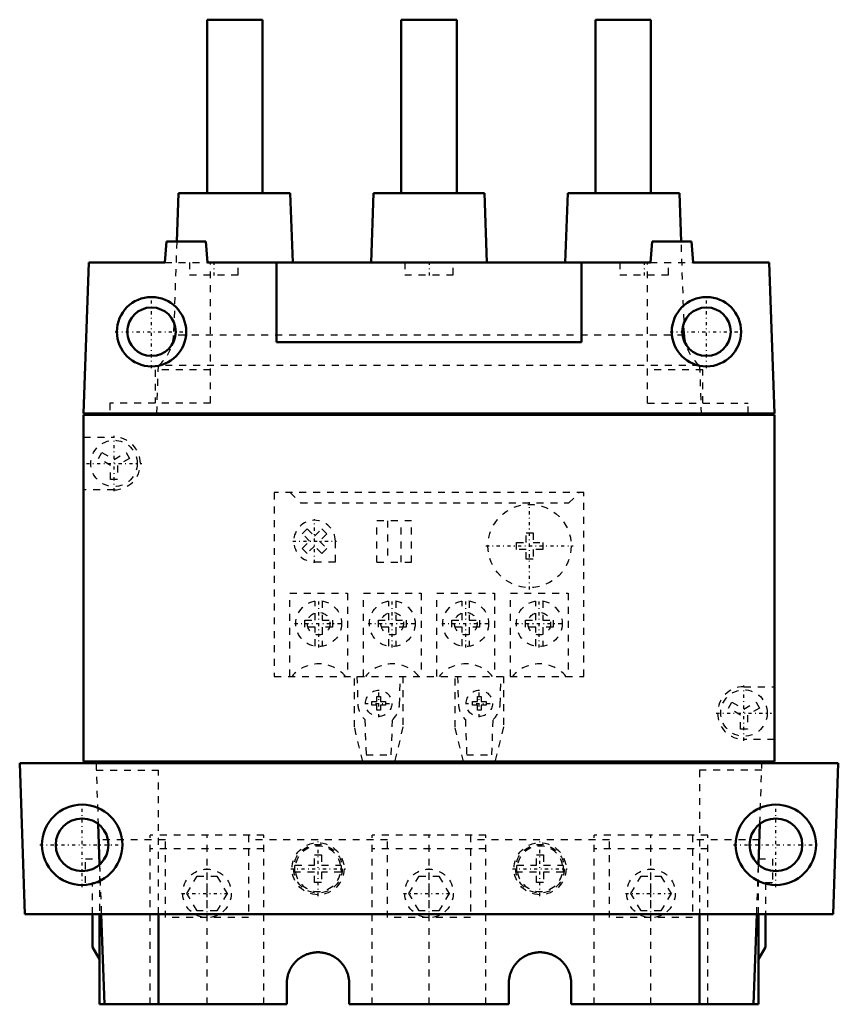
# Model space of a CAD drawing. Header units: millimetres. Extents: x -109 to 9, y -60 to 82.
import ezdxf

# ---------------------------------------------------------------- set-up
doc = ezdxf.new("R2010")
doc.units = ezdxf.units.MM
doc.linetypes.add('Center', pattern=[1.5, 0.45, -0.5, 0.05, -0.5])
doc.linetypes.add('Dashed', pattern=[2, 1, -1])
for name, color, linetype, lineweight in [('AM_0', 7, 'Continuous', 30), ('AM_3', 7, 'Dashed', 5), ('AM_7', 7, 'Center', 5)]:
    doc.layers.add(name, color=color, linetype=linetype, lineweight=lineweight)

msp = doc.modelspace()

# ---------------------------------------------------------------- linework, layer by layer
at = {"layer": 'AM_0', "color": 7, "linetype": 'Continuous', "lineweight": 50}
for p, q in [((-81.8, 82), (-73.8, 82)), ((-81.8, 57), (-81.8, 82)), ((-73.8, 82), (-73.8, 57)), ((-53.8, 82), (-45.8, 82)), ((-53.8, 57), (-53.8, 82)), ((-45.8, 82), (-45.8, 57)), ((-25.8, 57), (-25.8, 82)), ((-25.8, 82), (-17.8, 82)), ((-17.8, 82), (-17.8, 57)), ((-85.92, 57), (-86.16, 50)), ((-69.8, 57), (-85.92, 57)), ((-69.45, 47), (-69.8, 57)), ((-57.8, 57), (-58.14, 47)), ((-41.8, 57), (-57.8, 57)), ((-41.46, 47), (-41.8, 57)), ((-29.8, 57), (-30.15, 47)), ((-13.68, 57), (-29.8, 57)), ((-13.44, 50), (-13.68, 57)), ((-87.89, 47), (-87.63, 50)), ((-87.63, 50), (-81.97, 50)), ((-81.97, 50), (-81.71, 47)), ((-17.89, 47), (-17.63, 50)), ((-17.63, 50), (-11.97, 50)), ((-11.97, 50), (-11.71, 47)), ((-98.84, 47), (-99.6, 25.2)), ((-87.89, 47), (-98.84, 47)), ((-17.89, 47), (-81.71, 47)), ((-71.8, 35.5), (-71.8, 47)), ((-27.8, 47), (-27.8, 35.5)), ((-0.76, 47), (-11.71, 47)), ((0, 25.2), (-0.76, 47)), ((-27.8, 35.5), (-71.8, 35.5)), ((0, 25.2), (-99.6, 25.2)), ((-99.6, 25), (-99.6, -25)), ((0, 25), (-99.6, 25)), ((-95.8, 25), (-95.8, 25.2)), ((-94.8, 25.2), (-94.8, 25)), ((-4.8, 25), (-4.8, 25.2)), ((-3.8, 25.2), (-3.8, 25)), ((0, -25), (0, 25)), ((-108.04, -47), (-108.8, -25.2)), ((9.2, -25.2), (-108.8, -25.2)), ((0, -25), (-99.6, -25)), ((-88.05, -25.2), (-88.05, -25)), ((-76.05, -25), (-76.05, -25.2)), ((-56.05, -25.2), (-56.05, -25)), ((-44.05, -25), (-44.05, -25.2)), ((-24.05, -25.2), (-24.05, -25)), ((-12.05, -25), (-12.05, -25.2)), ((9.2, -25.2), (8.44, -47)), ((-97.49, -33.98), (-97.29, -39.85)), ((-2.31, -39.85), (-2.11, -33.98)), ((8.44, -47), (-108.04, -47)), ((-98.3, -51.77), (-98.3, -47)), ((-97.3, -47), (-97.3, -60)), ((-97.04, -47), (-96.58, -60)), ((-88.77, -47), (-88.77, -60)), ((-10.83, -60), (-10.83, -47)), ((-3.02, -60), (-2.56, -47)), ((-2.3, -60), (-2.3, -47)), ((-1.3, -47), (-1.3, -51.77)), ((-97.3, -53.5), (-98.3, -51.77)), ((-1.3, -51.77), (-2.3, -53.5)), ((-70.3, -60), (-70.3, -57)), ((-61.3, -57), (-61.3, -60)), ((-38.3, -60), (-38.3, -57)), ((-29.3, -57), (-29.3, -60)), ((-70.3, -60), (-97.3, -60)), ((-38.3, -60), (-61.3, -60)), ((-2.3, -60), (-29.3, -60))]:
    msp.add_line(p, q, dxfattribs=at)
for points in [[(-70.3, -57), (-70.3, -56.93), (-70.3, -56.8), (-70.29, -56.67), (-70.28, -56.61), (-70.28, -56.54), (-70.26, -56.41), (-70.24, -56.28), (-70.22, -56.15), (-70.19, -56.03), (-70.16, -55.9), (-70.15, -55.84), (-70.13, -55.77), (-70.09, -55.65), (-70.05, -55.52), (-70.01, -55.4), (-69.96, -55.28), (-69.91, -55.16), (-69.88, -55.1), (-69.85, -55.04), (-69.79, -54.92), (-69.73, -54.81), (-69.7, -54.75), (-69.66, -54.69), (-69.6, -54.58), (-69.52, -54.47), (-69.49, -54.42), (-69.45, -54.37), (-69.37, -54.26), (-69.29, -54.16), (-69.2, -54.06), (-69.12, -53.96), (-69.03, -53.86), (-68.98, -53.82), (-68.94, -53.77), (-68.84, -53.68), (-68.74, -53.6), (-68.64, -53.51), (-68.54, -53.43), (-68.43, -53.35), (-68.38, -53.31), (-68.33, -53.28), (-68.22, -53.2), (-68.11, -53.14), (-67.99, -53.07), (-67.88, -53.01), (-67.76, -52.95), (-67.7, -52.92), (-67.64, -52.89), (-67.52, -52.84), (-67.4, -52.79), (-67.28, -52.75), (-67.15, -52.71), (-67.03, -52.67), (-66.96, -52.65), (-66.9, -52.64), (-66.77, -52.61), (-66.65, -52.58), (-66.52, -52.56), (-66.39, -52.54), (-66.26, -52.52), (-66.19, -52.52), (-66.13, -52.51), (-66, -52.5), (-65.87, -52.5), (-65.8, -52.5), (-65.73, -52.5), (-65.6, -52.5), (-65.47, -52.51), (-65.41, -52.52), (-65.34, -52.52), (-65.21, -52.54), (-65.08, -52.56), (-64.95, -52.58), (-64.83, -52.61), (-64.7, -52.64), (-64.64, -52.65), (-64.57, -52.67), (-64.45, -52.71), (-64.32, -52.75), (-64.2, -52.79), (-64.08, -52.84), (-63.96, -52.89), (-63.9, -52.92), (-63.84, -52.95), (-63.72, -53.01), (-63.61, -53.07), (-63.49, -53.14), (-63.38, -53.2), (-63.27, -53.28), (-63.22, -53.31), (-63.17, -53.35), (-63.06, -53.43), (-62.96, -53.51), (-62.86, -53.6), (-62.76, -53.68), (-62.66, -53.77), (-62.62, -53.82), (-62.57, -53.86), (-62.48, -53.96), (-62.4, -54.06), (-62.31, -54.16), (-62.23, -54.26), (-62.15, -54.37), (-62.11, -54.42), (-62.08, -54.47), (-62, -54.58), (-61.94, -54.69), (-61.9, -54.75), (-61.87, -54.81), (-61.81, -54.92), (-61.75, -55.04), (-61.72, -55.1), (-61.69, -55.16), (-61.64, -55.28), (-61.59, -55.4), (-61.55, -55.52), (-61.51, -55.65), (-61.47, -55.77), (-61.45, -55.84), (-61.44, -55.9), (-61.41, -56.03), (-61.38, -56.15), (-61.36, -56.28), (-61.34, -56.41), (-61.32, -56.54), (-61.32, -56.61), (-61.31, -56.67), (-61.3, -56.8), (-61.3, -56.93), (-61.3, -57)], [(-38.3, -57), (-38.3, -56.93), (-38.3, -56.8), (-38.29, -56.67), (-38.28, -56.61), (-38.28, -56.54), (-38.26, -56.41), (-38.24, -56.28), (-38.22, -56.15), (-38.19, -56.03), (-38.16, -55.9), (-38.15, -55.84), (-38.13, -55.77), (-38.09, -55.65), (-38.05, -55.52), (-38.01, -55.4), (-37.96, -55.28), (-37.91, -55.16), (-37.88, -55.1), (-37.85, -55.04), (-37.79, -54.92), (-37.73, -54.81), (-37.7, -54.75), (-37.66, -54.69), (-37.6, -54.58), (-37.52, -54.47), (-37.49, -54.42), (-37.45, -54.37), (-37.37, -54.26), (-37.29, -54.16), (-37.2, -54.06), (-37.12, -53.96), (-37.03, -53.86), (-36.98, -53.82), (-36.94, -53.77), (-36.84, -53.68), (-36.74, -53.6), (-36.64, -53.51), (-36.54, -53.43), (-36.43, -53.35), (-36.38, -53.31), (-36.33, -53.28), (-36.22, -53.2), (-36.11, -53.14), (-35.99, -53.07), (-35.88, -53.01), (-35.76, -52.95), (-35.7, -52.92), (-35.64, -52.89), (-35.52, -52.84), (-35.4, -52.79), (-35.28, -52.75), (-35.15, -52.71), (-35.03, -52.67), (-34.96, -52.65), (-34.9, -52.64), (-34.77, -52.61), (-34.65, -52.58), (-34.52, -52.56), (-34.39, -52.54), (-34.26, -52.52), (-34.19, -52.52), (-34.13, -52.51), (-34, -52.5), (-33.87, -52.5), (-33.8, -52.5), (-33.73, -52.5), (-33.6, -52.5), (-33.47, -52.51), (-33.41, -52.52), (-33.34, -52.52), (-33.21, -52.54), (-33.08, -52.56), (-32.95, -52.58), (-32.83, -52.61), (-32.7, -52.64), (-32.64, -52.65), (-32.57, -52.67), (-32.45, -52.71), (-32.32, -52.75), (-32.2, -52.79), (-32.08, -52.84), (-31.96, -52.89), (-31.9, -52.92), (-31.84, -52.95), (-31.72, -53.01), (-31.61, -53.07), (-31.49, -53.14), (-31.38, -53.2), (-31.27, -53.28), (-31.22, -53.31), (-31.17, -53.35), (-31.06, -53.43), (-30.96, -53.51), (-30.86, -53.6), (-30.76, -53.68), (-30.66, -53.77), (-30.62, -53.82), (-30.57, -53.86), (-30.48, -53.96), (-30.4, -54.06), (-30.31, -54.16), (-30.23, -54.26), (-30.15, -54.37), (-30.11, -54.42), (-30.08, -54.47), (-30, -54.58), (-29.94, -54.69), (-29.9, -54.75), (-29.87, -54.81), (-29.81, -54.92), (-29.75, -55.04), (-29.72, -55.1), (-29.69, -55.16), (-29.64, -55.28), (-29.59, -55.4), (-29.55, -55.52), (-29.51, -55.65), (-29.47, -55.77), (-29.45, -55.84), (-29.44, -55.9), (-29.41, -56.03), (-29.38, -56.15), (-29.36, -56.28), (-29.34, -56.41), (-29.32, -56.54), (-29.32, -56.61), (-29.31, -56.67), (-29.3, -56.8), (-29.3, -56.93), (-29.3, -57)]]:
    msp.add_lwpolyline(points, dxfattribs=at)
for centre, radius in [((-89.8, 37), 5), ((-9.8, 37), 5), ((-89.8, 37), 3.5), ((-9.8, 37), 3.5), ((-99.8, -37), 5.8), ((0.2, -37), 5.8), ((-99.8, -37), 3.8), ((0.2, -37), 3.8)]:
    msp.add_circle(centre, radius, dxfattribs=at)
at = {"layer": 'AM_3', "color": 6, "linetype": 'Dashed', "lineweight": 25}
for p, q in [((-86.16, 50), (-86.63, 36.54)), ((-12.97, 36.54), (-13.44, 50)), ((-87.89, 47), (-81.71, 47)), ((-84.3, 47), (-84.3, 45.2)), ((-81.3, 26.7), (-81.3, 47)), ((-77.3, 45.2), (-77.3, 47)), ((-53.3, 47), (-53.3, 45.2)), ((-46.3, 45.2), (-46.3, 47)), ((-22.3, 47), (-22.3, 45.2)), ((-18.3, 26.7), (-18.3, 47)), ((-17.89, 47), (-11.71, 47)), ((-15.3, 45.2), (-15.3, 47)), ((-84.3, 45.2), (-77.3, 45.2)), ((-53.3, 45.2), (-46.3, 45.2)), ((-22.3, 45.2), (-15.3, 45.2)), ((-12.97, 36.52), (-86.63, 36.52)), ((-89.27, 31.5), (-89.27, 26.7)), ((-81.3, 31.5), (-89.27, 31.5)), ((-89.04, 25.2), (-88.8, 32.13)), ((-10.8, 32.13), (-88.8, 32.13)), ((-10.33, 31.5), (-18.3, 31.5)), ((-10.8, 32.13), (-10.56, 25.2)), ((-10.33, 26.7), (-10.33, 31.5)), ((-95.8, 26.7), (-95.8, 25.2)), ((-81.3, 26.7), (-95.8, 26.7)), ((-18.3, 26.7), (-3.8, 26.7)), ((-3.8, 25.2), (-3.8, 26.7)), ((-99.6, 21.8), (-95.2, 21.8)), ((-97.44, 18.72), (-96.94, 19.58)), ((-95.7, 17.71), (-97.44, 18.72)), ((-96.94, 19.58), (-95.2, 18.58)), ((-95.2, 18.58), (-93.46, 19.58)), ((-92.96, 18.72), (-94.7, 17.71)), ((-93.46, 19.58), (-92.96, 18.72)), ((-95.7, 15.7), (-95.7, 17.71)), ((-94.7, 17.71), (-94.7, 15.7)), ((-94.7, 15.7), (-95.7, 15.7)), ((-95.2, 14.2), (-99.6, 14.2)), ((-72.1, 13.8), (-72.1, -12.7)), ((-27.5, 13.8), (-72.1, 13.8)), ((-69.8, 13.8), (-68.3, 12.3)), ((-29.65, 12.3), (-28.15, 13.8)), ((-27.5, -12.7), (-27.5, 13.8)), ((-68.3, 12.3), (-29.65, 12.3)), ((-68.07, 7.86), (-67.36, 8.57)), ((-67.36, 8.57), (-66.3, 7.51)), ((-66.3, 7.51), (-65.24, 8.57)), ((-65.24, 8.57), (-64.53, 7.86)), ((-57.3, 3.75), (-57.3, 9.75)), ((-52.3, 9.75), (-57.3, 9.75)), ((-55.8, 9.75), (-55.8, 3.75)), ((-53.8, 3.75), (-53.8, 9.75)), ((-52.3, 3.75), (-52.3, 9.75)), ((-67.01, 6.8), (-68.07, 7.86)), ((-64.53, 7.86), (-65.59, 6.8)), ((-35.8, 8), (-34.8, 8)), ((-35.8, 6.6), (-35.8, 8)), ((-34.8, 8), (-34.8, 6.6)), ((-68.07, 5.74), (-67.01, 6.8)), ((-67.36, 5.03), (-68.07, 5.74)), ((-66.3, 6.09), (-67.36, 5.03)), ((-65.24, 5.03), (-66.3, 6.09)), ((-65.59, 6.8), (-64.53, 5.74)), ((-64.53, 5.74), (-65.24, 5.03)), ((-63.3, 3.8), (-63.3, 6.8)), ((-37.2, 5.6), (-37.2, 6.6)), ((-37.2, 6.6), (-35.8, 6.6)), ((-34.8, 6.6), (-33.4, 6.6)), ((-33.4, 6.6), (-33.4, 5.6)), ((-35.8, 5.6), (-37.2, 5.6)), ((-35.8, 4.2), (-35.8, 5.6)), ((-33.4, 5.6), (-34.8, 5.6)), ((-34.8, 5.6), (-34.8, 4.2)), ((-66.3, 3.8), (-63.3, 3.8)), ((-57.3, 3.75), (-52.3, 3.75)), ((-34.8, 4.2), (-35.8, 4.2)), ((-69.85, -0.7), (-61.55, -0.7)), ((-69.85, -12.7), (-69.85, -0.7)), ((-61.55, -0.7), (-61.55, -12.7)), ((-59.25, -0.7), (-50.95, -0.7)), ((-59.25, -12.7), (-59.25, -0.7)), ((-50.95, -0.7), (-50.95, -12.7)), ((-48.65, -0.7), (-40.35, -0.7)), ((-48.65, -12.7), (-48.65, -0.7)), ((-40.35, -0.7), (-40.35, -12.7)), ((-38.05, -0.7), (-29.75, -0.7)), ((-38.05, -12.7), (-38.05, -0.7)), ((-29.75, -0.7), (-29.75, -12.7)), ((-66.2, -4.6), (-66.2, -1.84)), ((-65.2, -1.84), (-65.2, -4.6)), ((-55.6, -4.6), (-55.6, -1.84)), ((-54.6, -1.84), (-54.6, -4.6)), ((-45, -4.6), (-45, -1.84)), ((-44, -1.84), (-44, -4.6)), ((-34.4, -4.6), (-34.4, -1.84)), ((-33.4, -1.84), (-33.4, -4.6)), ((-67.7, -5.6), (-67.7, -4.6)), ((-67.7, -4.6), (-66.2, -4.6)), ((-66.2, -5.6), (-67.7, -5.6)), ((-66.2, -8.36), (-66.2, -5.6)), ((-65.2, -4.6), (-63.7, -4.6)), ((-65.2, -5.6), (-65.2, -8.36)), ((-63.7, -5.6), (-65.2, -5.6)), ((-63.7, -4.6), (-63.7, -5.6)), ((-57.1, -5.6), (-57.1, -4.6)), ((-57.1, -4.6), (-55.6, -4.6)), ((-55.6, -5.6), (-57.1, -5.6)), ((-55.6, -8.36), (-55.6, -5.6)), ((-54.6, -4.6), (-53.1, -4.6)), ((-54.6, -5.6), (-54.6, -8.36)), ((-53.1, -5.6), (-54.6, -5.6)), ((-53.1, -4.6), (-53.1, -5.6)), ((-46.5, -5.6), (-46.5, -4.6)), ((-46.5, -4.6), (-45, -4.6)), ((-45, -5.6), (-46.5, -5.6)), ((-45, -8.36), (-45, -5.6)), ((-44, -4.6), (-42.5, -4.6)), ((-44, -5.6), (-44, -8.36)), ((-42.5, -5.6), (-44, -5.6)), ((-42.5, -4.6), (-42.5, -5.6)), ((-35.9, -5.6), (-35.9, -4.6)), ((-35.9, -4.6), (-34.4, -4.6)), ((-34.4, -5.6), (-35.9, -5.6)), ((-34.4, -8.36), (-34.4, -5.6)), ((-33.4, -4.6), (-31.9, -4.6)), ((-33.4, -5.6), (-33.4, -8.36)), ((-31.9, -5.6), (-33.4, -5.6)), ((-31.9, -4.6), (-31.9, -5.6)), ((-72.1, -12.7), (-27.5, -12.7)), ((-60.55, -20), (-60.55, -12.7)), ((-60.19, -12.7), (-60.05, -16.79)), ((-54.05, -16.79), (-53.91, -12.7)), ((-53.55, -12.7), (-53.55, -20)), ((-46.05, -20), (-46.05, -12.7)), ((-45.69, -12.7), (-45.55, -16.79)), ((-39.55, -16.79), (-39.41, -12.7)), ((-39.05, -12.7), (-39.05, -20)), ((-4.4, -14.2), (0, -14.2)), ((-57.3, -15.6), (-56.8, -15.6)), ((-57.3, -16.35), (-57.3, -15.6)), ((-56.8, -15.6), (-56.8, -16.35)), ((-42.8, -15.6), (-42.3, -15.6)), ((-42.8, -16.35), (-42.8, -15.6)), ((-42.3, -15.6), (-42.3, -16.35)), ((-58.05, -16.85), (-58.05, -16.35)), ((-58.05, -16.35), (-57.3, -16.35)), ((-57.3, -16.85), (-58.05, -16.85)), ((-57.3, -17.6), (-57.3, -16.85)), ((-56.8, -16.35), (-56.05, -16.35)), ((-56.05, -16.85), (-56.8, -16.85)), ((-56.8, -16.85), (-56.8, -17.6)), ((-56.05, -16.35), (-56.05, -16.85)), ((-43.55, -16.85), (-43.55, -16.35)), ((-43.55, -16.35), (-42.8, -16.35)), ((-42.8, -16.85), (-43.55, -16.85)), ((-42.8, -17.6), (-42.8, -16.85)), ((-42.3, -16.35), (-41.55, -16.35)), ((-41.55, -16.85), (-42.3, -16.85)), ((-42.3, -16.85), (-42.3, -17.6)), ((-41.55, -16.35), (-41.55, -16.85)), ((-6.64, -17.28), (-6.14, -16.42)), ((-6.14, -16.42), (-4.4, -17.42)), ((-4.4, -17.42), (-2.66, -16.42)), ((-2.66, -16.42), (-2.16, -17.28)), ((-56.8, -17.6), (-57.3, -17.6)), ((-42.3, -17.6), (-42.8, -17.6)), ((-4.9, -18.29), (-6.64, -17.28)), ((-4.9, -20.3), (-4.9, -18.29)), ((-2.16, -17.28), (-3.9, -18.29)), ((-3.9, -18.29), (-3.9, -20.3)), ((-59.05, -18.92), (-58.87, -24)), ((-55.23, -24), (-55.05, -18.92)), ((-44.55, -18.92), (-44.37, -24)), ((-40.73, -24), (-40.55, -18.92)), ((-59.32, -25), (-60.55, -20)), ((-53.55, -20), (-54.78, -25)), ((-44.82, -25), (-46.05, -20)), ((-39.05, -20), (-40.28, -25)), ((-3.9, -20.3), (-4.9, -20.3)), ((0, -21.8), (-4.4, -21.8)), ((-58.87, -24), (-55.23, -24)), ((-44.37, -24), (-40.73, -24)), ((-97.8, -25.2), (-97.49, -33.98)), ((-2.11, -33.98), (-1.8, -25.2)), ((-97.76, -26.25), (-88.77, -26.25)), ((-88.77, -47), (-88.77, -26.25)), ((-10.83, -26.25), (-10.83, -47)), ((-1.84, -26.25), (-10.83, -26.25)), ((-87.8, -36.29), (-97.41, -36.29)), ((-90, -60), (-90, -35.6)), ((-73.6, -35.6), (-90, -35.6)), ((-87.8, -47.5), (-87.8, -35.6)), ((-81.8, -60), (-81.8, -35.6)), ((-75.8, -35.6), (-75.8, -47.5)), ((-55.8, -36.29), (-75.8, -36.29)), ((-73.6, -60), (-73.6, -35.6)), ((-58, -60), (-58, -35.6)), ((-41.6, -35.6), (-58, -35.6)), ((-55.8, -47.5), (-55.8, -35.6)), ((-49.8, -60), (-49.8, -35.6)), ((-43.8, -35.6), (-43.8, -47.5)), ((-23.8, -36.29), (-43.8, -36.29)), ((-41.6, -60), (-41.6, -35.6)), ((-26, -60), (-26, -35.6)), ((-9.6, -35.6), (-26, -35.6)), ((-23.8, -47.5), (-23.8, -35.6)), ((-17.8, -60), (-17.8, -35.6)), ((-11.8, -35.6), (-11.8, -47.5)), ((-2.19, -36.29), (-11.8, -36.29)), ((-9.6, -60), (-9.6, -35.6)), ((-73.6, -37.6), (-90, -37.6)), ((-41.6, -37.6), (-58, -37.6)), ((-9.6, -37.6), (-26, -37.6)), ((-99.3, -42.5), (-99.3, -39)), ((-99.3, -39), (-97.32, -39)), ((-97.3, -39.52), (-97.3, -47)), ((-66.3, -38.45), (-65.3, -38.45)), ((-66.3, -39.95), (-66.3, -38.45)), ((-65.3, -38.45), (-65.3, -39.95)), ((-34.3, -38.45), (-33.3, -38.45)), ((-34.3, -39.95), (-34.3, -38.45)), ((-33.3, -38.45), (-33.3, -39.95)), ((-2.3, -47), (-2.3, -39.52)), ((-2.28, -39), (-0.3, -39)), ((-0.3, -39), (-0.3, -42.5)), ((-97.29, -39.85), (-97.04, -47)), ((-69.15, -39.95), (-66.3, -39.95)), ((-66.3, -40.95), (-69.15, -40.95)), ((-66.3, -42.45), (-66.3, -40.95)), ((-65.3, -39.95), (-62.45, -39.95)), ((-62.45, -40.95), (-65.3, -40.95)), ((-65.3, -40.95), (-65.3, -42.45)), ((-37.15, -39.95), (-34.3, -39.95)), ((-34.3, -40.95), (-37.15, -40.95)), ((-34.3, -42.45), (-34.3, -40.95)), ((-33.3, -39.95), (-30.45, -39.95)), ((-30.45, -40.95), (-33.3, -40.95)), ((-33.3, -40.95), (-33.3, -42.45)), ((-2.56, -47), (-2.31, -39.85)), ((-97.3, -42.5), (-99.3, -42.5)), ((-98.3, -47), (-98.3, -42.5)), ((-84.69, -44), (-83.24, -41.5)), ((-83.24, -41.5), (-80.36, -41.5)), ((-80.36, -41.5), (-78.91, -44)), ((-65.3, -42.45), (-66.3, -42.45)), ((-52.69, -44), (-51.24, -41.5)), ((-51.24, -41.5), (-48.36, -41.5)), ((-48.36, -41.5), (-46.91, -44)), ((-33.3, -42.45), (-34.3, -42.45)), ((-20.69, -44), (-19.24, -41.5)), ((-19.24, -41.5), (-16.36, -41.5)), ((-16.36, -41.5), (-14.91, -44)), ((-0.3, -42.5), (-2.3, -42.5)), ((-1.3, -42.5), (-1.3, -47)), ((-83.24, -46.5), (-84.69, -44)), ((-78.91, -44), (-80.36, -46.5)), ((-51.24, -46.5), (-52.69, -44)), ((-46.91, -44), (-48.36, -46.5)), ((-19.24, -46.5), (-20.69, -44)), ((-14.91, -44), (-16.36, -46.5)), ((-80.36, -46.5), (-83.24, -46.5)), ((-48.36, -46.5), (-51.24, -46.5)), ((-16.36, -46.5), (-19.24, -46.5)), ((-75.8, -47.5), (-87.8, -47.5)), ((-43.8, -47.5), (-55.8, -47.5)), ((-11.8, -47.5), (-23.8, -47.5))]:
    msp.add_line(p, q, dxfattribs=at)
for centre, radius in [((-95.2, 18), 3.35), ((-35.3, 6.1), 6), ((-65.7, -5.1), 3.3), ((-55.1, -5.1), 3.3), ((-44.5, -5.1), 3.3), ((-33.9, -5.1), 3.3), ((-65.7, -5.1), 1.63), ((-55.1, -5.1), 1.63), ((-44.5, -5.1), 1.63), ((-33.9, -5.1), 1.63), ((-57.05, -16.6), 1.9), ((-42.55, -16.6), 1.9), ((-4.4, -18), 3.35), ((-65.8, -40.45), 3.75), ((-33.8, -40.45), 3.75), ((-65.8, -40.45), 3.5), ((-33.8, -40.45), 3.5), ((-81.8, -44), 3.5), ((-49.8, -44), 3.5), ((-17.8, -44), 3.5)]:
    msp.add_circle(centre, radius, dxfattribs=at)
for centre, radius, start, end in [((-92.63, 36.75), 6, 309.6415, 358.0016), ((-6.97, 36.75), 6, 181.9984, 230.3585), ((-95.2, 18), 3.8, 270, 90), ((-66.3, 6.8), 3, 0, 270), ((-65.7, -15.9), 5, 39.7918, 140.2082), ((-55.1, -15.9), 5, 39.7918, 140.2082), ((-44.5, -15.9), 5, 39.7918, 140.2082), ((-33.9, -15.9), 5, 39.7918, 140.2082), ((-4.4, -18), 3.8, 90, 270), ((-57.05, -16.68), 3, 181.999, 228.1909), ((-57.05, -16.68), 3, 311.8091, 358.001), ((-42.55, -16.68), 3, 181.999, 228.1909), ((-42.55, -16.68), 3, 311.8091, 358.001), ((-65.8, -40.45), 3.28, 8.7649, 171.2351), ((-33.8, -40.45), 3.28, 8.7649, 171.2351), ((-65.8, -40.45), 3.39, 171.5089, 188.4911), ((-65.8, -40.45), 3.28, 188.7649, 351.2351), ((-65.8, -40.45), 3.39, 351.5089, 8.4911), ((-33.8, -40.45), 3.39, 171.5089, 188.4911), ((-33.8, -40.45), 3.28, 188.7649, 351.2351), ((-33.8, -40.45), 3.39, 351.5089, 8.4911)]:
    msp.add_arc(centre, radius, start, end, dxfattribs=at)
at = {"layer": 'AM_7', "color": 4, "linetype": 'Center', "lineweight": 25}
for p, q in [((-80.8, 47.09), (-80.8, 45.11)), ((-49.8, 47.09), (-49.8, 45.11)), ((-18.8, 47.09), (-18.8, 45.11)), ((-89.8, 31.75), (-89.8, 42.25)), ((-9.8, 31.75), (-9.8, 42.25)), ((-95.05, 37), (-84.55, 37)), ((-15.05, 37), (-4.55, 37)), ((-95.2, 14.01), (-95.2, 21.99)), ((-99.19, 18), (-91.21, 18)), ((-35.3, -0.2), (-35.3, 12.4)), ((-66.3, 3.65), (-66.3, 9.95)), ((-69.45, 6.8), (-63.15, 6.8)), ((-41.6, 6.1), (-29, 6.1)), ((-65.7, -8.56), (-65.7, -1.64)), ((-55.1, -8.56), (-55.1, -1.64)), ((-44.5, -8.56), (-44.5, -1.64)), ((-33.9, -8.56), (-33.9, -1.64)), ((-69.17, -5.1), (-62.24, -5.1)), ((-58.56, -5.1), (-51.64, -5.1)), ((-47.97, -5.1), (-41.03, -5.1)), ((-37.36, -5.1), (-30.43, -5.1)), ((-4.4, -21.99), (-4.4, -14.01)), ((-57.05, -18.59), (-57.05, -14.61)), ((-42.55, -18.59), (-42.55, -14.61)), ((-59.04, -16.6), (-55.05, -16.6)), ((-44.54, -16.6), (-40.55, -16.6)), ((-8.39, -18), (-0.41, -18)), ((-99.8, -43.09), (-99.8, -30.91)), ((0.2, -43.09), (0.2, -30.91)), ((-65.8, -44.39), (-65.8, -36.51)), ((-33.8, -44.39), (-33.8, -36.51)), ((-105.89, -37), (-93.71, -37)), ((-5.89, -37), (6.29, -37)), ((-81.8, -47.67), (-81.8, -40.33)), ((-69.74, -40.45), (-61.86, -40.45)), ((-49.8, -47.67), (-49.8, -40.33)), ((-37.74, -40.45), (-29.86, -40.45)), ((-17.8, -47.67), (-17.8, -40.33)), ((-85.47, -44), (-78.12, -44)), ((-53.47, -44), (-46.12, -44)), ((-21.48, -44), (-14.12, -44))]:
    msp.add_line(p, q, dxfattribs=at)

doc.saveas('drawing.dxf')
